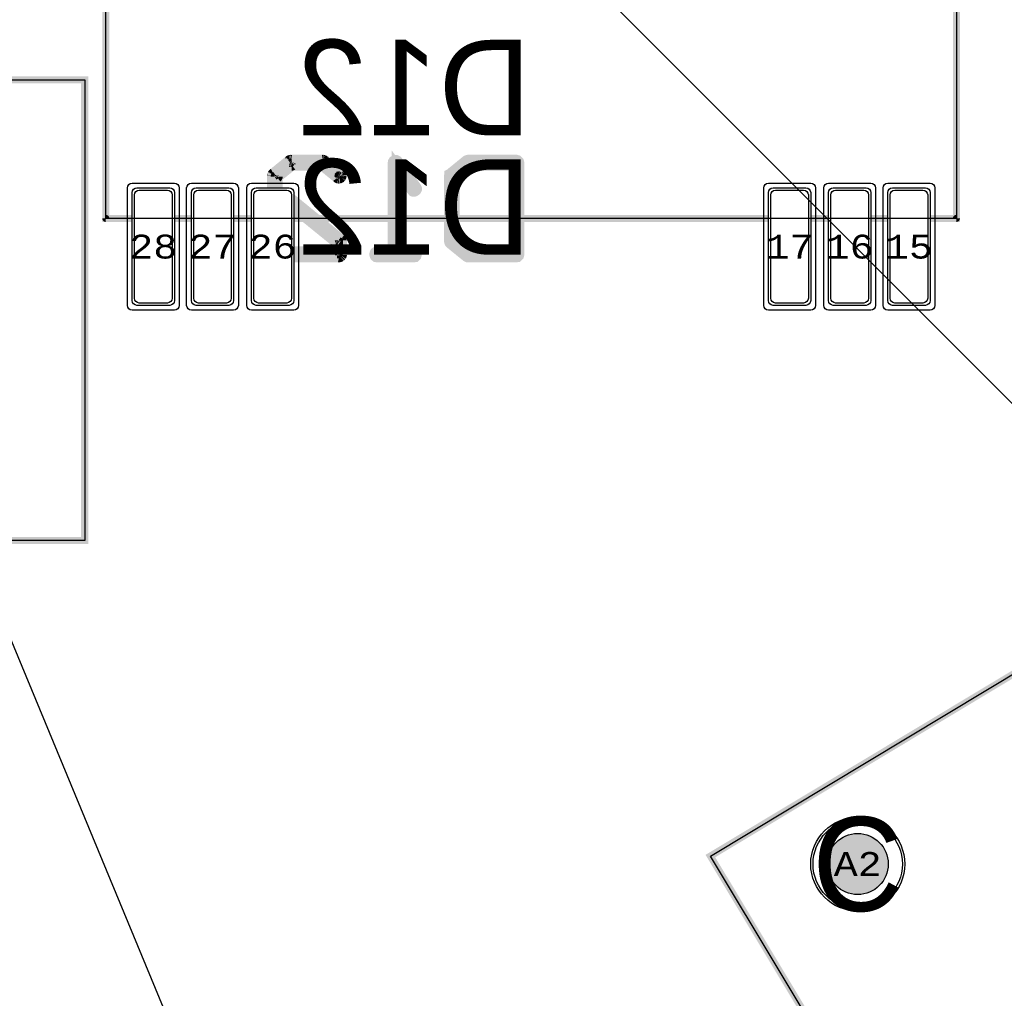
# Model space of a CAD drawing. Extents: x -125 to 125, y -186 to 125.
# Tile 46 of 112: x 19 to 40, y -53 to -32. Entities that reach past the tile are written whole.
import ezdxf
from ezdxf.enums import TextEntityAlignment as Align

# ---------------------------------------------------------------- set-up
doc = ezdxf.new("R2010")
doc.units = 0
doc.header["$MEASUREMENT"] = 0
for name, color, linetype in [('ASSEMBLY_OUTLINES_BTM', 191, 'CONTINUOUS'), ('ASSEMBLY_OUTLINES_TOP', 102, 'CONTINUOUS'), ('ASSEMBLY_REF_DES_BTM', 191, 'CONTINUOUS'), ('BOARD_OUTLINE', 10, 'CONTINUOUS'), ('DRILL_DRAWING', 21, 'CONTINUOUS'), ('GENERATED_SILKSCREEN_BTM', 255, 'CONTINUOUS'), ('MANUFACTURING_OUTLINES', 10, 'CONTINUOUS'), ('PART_HOLES_LAYER_BOTTOM', 30, 'CONTINUOUS'), ('PART_HOLES_LAYER_TOP', 30, 'CONTINUOUS'), ('PART_PADS_LAYER_BOTTOM', 230, 'CONTINUOUS'), ('PART_PADS_LAYER_TOP', 150, 'CONTINUOUS'), ('PART_PADS_SMD_BTM', 230, 'CONTINUOUS'), ('PIN_NUMBERS_BTM', 8, 'CONTINUOUS'), ('PIN_NUMBERS_TOP', 8, 'CONTINUOUS'), ('PLACEMENT_OUTLINES_BTM', 222, 'CONTINUOUS'), ('PLANE_DATA_LAYER_BOTTOM', 230, 'CONTINUOUS'), ('PLANE_SHAPES_LAYER_BOTTOM', 230, 'CONTINUOUS'), ('PLANE_SHAPES_LAYER_TOP', 150, 'CONTINUOUS'), ('ROUTE_BORDER', 151, 'CONTINUOUS'), ('SILKSCREEN_OUTLINES_BTM', 211, 'CONTINUOUS'), ('SILKSCREEN_REF_DES_BTM', 211, 'CONTINUOUS'), ('SOLDERMASK_PADS_BTM', 12, 'CONTINUOUS'), ('SOLDERMASK_PADS_TOP', 180, 'CONTINUOUS'), ('SOLDERPASTE_PADS_BTM', 12, 'CONTINUOUS')]:
    doc.layers.add(name, color=color, linetype=linetype)
doc.styles.add('COURIER_NEW', font='cour.ttf')
doc.styles.add('VERIBEST_GERBER_0', font='txt')

msp = doc.modelspace()

# ---------------------------------------------------------------- hatches: boundary and pattern name
at = {"layer": 'PART_HOLES_LAYER_BOTTOM'}
h = msp.add_hatch(color=256, dxfattribs=at)
edge = h.paths.add_edge_path()
edge.add_arc((36.700523, -49.785458), 0.65, 0, 360)
at = {"layer": 'PART_HOLES_LAYER_TOP'}
h = msp.add_hatch(color=256, dxfattribs=at)
edge = h.paths.add_edge_path()
edge.add_arc((36.700523, -49.785458), 0.65, 0, 360)
at = {"layer": 'PLANE_DATA_LAYER_BOTTOM'}
h = msp.add_hatch(color=256, dxfattribs=at)
h.paths.add_polyline_path([(-96.5, 0, -1), (96.5, 0, -1)], flags=0)
h.paths.add_polyline_path([(-92.5, 0, -1), (92.5, 0, -1)], flags=0)
at = {"layer": 'PLANE_SHAPES_LAYER_BOTTOM'}
h = msp.add_hatch(color=256, dxfattribs=at)
h.paths.add_polyline_path([(-96.5, 0, -1), (96.5, 0, -1)], flags=0)
h.paths.add_polyline_path([(-92.5, 0, -1), (92.5, 0, -1)], flags=0)
at = {"layer": 'PLANE_SHAPES_LAYER_TOP'}
h = msp.add_hatch(color=256, dxfattribs=at)
h.paths.add_polyline_path([(-96.56345, 0, -1), (96.56345, 0, -1)], flags=0)
h.paths.add_polyline_path([(-92.5, 0, -1), (92.5, 0, -1)], flags=0)

# ---------------------------------------------------------------- linework, layer by layer
at = {"layer": 'ASSEMBLY_OUTLINES_BTM'}
for points in [[(20.7, -36.05), (20.7, -28.45), (38.8, -28.45), (38.8, -36.05)], [(10.25, -42.9), (10.25, -33.1), (20.25, -33.1), (20.25, -42.9)], [(44.451446, -43.074959), (59.38755, -67.93281), (48.501526, -74.473795), (33.565421, -49.615944)]]:
    msp.add_lwpolyline(points, close=True, dxfattribs=at)
at = {"layer": 'ASSEMBLY_OUTLINES_TOP'}
for points in [[(38.25, -92.25), (-38.286686, 92.525907)], [(72, -72), (-69.421356, 69.421356)]]:
    msp.add_lwpolyline(points, dxfattribs=at)
for radius in [125, 90.284619, 85, 75]:
    msp.add_circle((0, 0), radius, dxfattribs=at)
at = {"layer": 'BOARD_OUTLINE'}
msp.add_circle((0, 0), 97.5, dxfattribs=at)
at = {"layer": 'GENERATED_SILKSCREEN_BTM'}
for points, const_width in [([(21.185, -28.450005), (20.700005, -28.450005), (20.700005, -36.049995), (21.185, -36.049995), (21.185, -36.050005), (20.7, -36.050005, -0.414213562), (20.699995, -36.05), (20.699995, -28.45, -0.414213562), (20.7, -28.449995), (21.185, -28.449995), (21.185, -28.450005)], 0.15), ([(38.800005, -36.05, -0.414213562), (38.8, -36.050005), (38.315, -36.050005), (38.315, -36.049995), (38.799995, -36.049995), (38.799995, -28.450005), (38.315, -28.450005), (38.315, -28.449995), (38.8, -28.449995, -0.414213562), (38.800005, -28.45), (38.800005, -36.05)], 0.15), ([(25.700229, -35.135441), (25.698197, -35.149665, -0.184527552), (25.698195, -35.149668), (25.692101, -35.161856, -0.16227766), (25.6921, -35.161859), (25.68194, -35.174051, -0.236067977), (25.681936, -35.174053), (25.669748, -35.180147, -0.184527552), (25.669745, -35.180149), (25.655521, -35.182181, -0.095414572), (25.655519, -35.182181), (25.641295, -35.178117, -0.184527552), (25.641292, -35.178115), (25.310078, -34.907861), (24.653746, -34.907861), (24.336757, -35.16389), (24.336757, -35.273), (24.336747, -35.273), (24.336747, -35.163888, -0.236067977), (24.336749, -35.163884), (24.653741, -34.907852, -0.16227766), (24.653744, -34.907851), (25.31008, -34.907851, -0.16227766), (25.310083, -34.907852), (25.641298, -35.178107), (25.65552, -35.182171), (25.669743, -35.180139, -0.049388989), (25.669744, -35.180139), (25.681932, -35.174045), (25.692092, -35.161853, -0.071067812), (25.692093, -35.161852), (25.698187, -35.149664), (25.698187, -35.149663), (25.700219, -35.13544), (25.698187, -35.121218), (25.694124, -35.115124), (25.688029, -35.11106), (25.346654, -34.832677), (25.338527, -34.830645, -0.184527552), (25.338524, -34.830643), (25.334462, -34.828612, -0.049388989), (25.334461, -34.828612), (25.3304, -34.826581, -0.049388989), (25.330399, -34.826581), (25.322271, -34.824549), (24.637489, -34.824549), (24.629361, -34.826581, -0.049388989), (24.62936, -34.826581), (24.6253, -34.828611, -0.16227766), (24.625298, -34.828613), (24.619202, -34.830645, -0.099019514), (24.6192, -34.830645), (24.611074, -34.832677), (24.2697, -35.111059), (24.263605, -35.121218), (24.261573, -35.129345, -0.16227766), (24.261572, -35.129348), (24.257509, -35.135442), (24.255477, -35.143569), (24.255477, -35.273), (24.255467, -35.273), (24.255467, -35.143567), (24.257499, -35.135439, -0.16227766), (24.2575, -35.135436), (24.261563, -35.129342), (24.263595, -35.121215, -0.111991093), (24.263596, -35.121213), (24.269691, -35.111054, -0.16227766), (24.269693, -35.111052), (24.611068, -34.832669, -0.184527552), (24.611071, -34.832667), (24.619197, -34.830635, -0.049388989), (24.619198, -34.830635), (24.625294, -34.828603, -0.099019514), (24.625296, -34.828603), (24.629356, -34.826573, -0.184527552), (24.629359, -34.826571), (24.637487, -34.824539, -0.099019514), (24.637489, -34.824539), (25.322271, -34.824539, -0.099019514), (25.322273, -34.824539), (25.330401, -34.826571, -0.184527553), (25.330404, -34.826573), (25.334466, -34.828604, -0.049388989), (25.334467, -34.828604), (25.338528, -34.830635, -0.049388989), (25.338529, -34.830635), (25.346657, -34.832667, -0.184527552), (25.34666, -34.832669), (25.688035, -35.111052), (25.694131, -35.115116, -0.071067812), (25.694132, -35.115117), (25.698196, -35.121212, -0.16227766), (25.698197, -35.121215), (25.700229, -35.135439), (25.700229, -35.135441)], 0.254), ([(25.706325, -36.815905), (25.702261, -36.832161, -0.166781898), (25.70226, -36.832164), (25.68194, -36.852484, -0.213376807), (25.681936, -36.852485), (25.665681, -36.856549, -0.099019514), (25.665679, -36.856549), (24.827, -36.856549), (24.827, -36.856539), (25.665679, -36.856539), (25.681932, -36.852476), (25.702252, -36.832156), (25.706315, -36.815903), (25.706315, -36.537522), (25.704283, -36.531426), (25.704283, -36.531425), (25.700219, -36.517202), (25.696156, -36.511107, -0.16227766), (25.696155, -36.511104), (25.694125, -36.507044), (25.688029, -36.50298), (24.827, -35.801209), (24.827, -35.801196), (25.688035, -36.502972), (25.694131, -36.507036, -0.236067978), (25.694133, -36.50704), (25.696163, -36.5111, -0.071067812), (25.696164, -36.511101), (25.700228, -36.517196, -0.16227766), (25.700229, -36.517199), (25.704292, -36.531421, -0.071067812), (25.704293, -36.531422), (25.706325, -36.537518), (25.706325, -36.815905)], 0.254), ([(25.623013, -36.773232, -0.414213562), (25.623008, -36.773237), (24.827, -36.773237), (24.827, -36.773227), (25.623003, -36.773227), (25.623003, -36.55581), (24.827, -35.909207), (24.827, -35.909194), (25.623011, -36.555804, -0.236067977), (25.623013, -36.555808), (25.623013, -36.773232)], 0.254)]:
    msp.add_lwpolyline(points, format="xyb", dxfattribs=dict(at, const_width=const_width))
at = {"layer": 'GENERATED_SILKSCREEN_BTM', "const_width": 0.15}
for points in [[(10.25, -42.9), (10.25, -33.1), (20.25, -33.1), (20.25, -42.9)], [(22.235, -36.050005), (22.235, -36.049995), (22.445, -36.049995), (22.445, -36.050005)], [(23.495, -36.050005), (23.495, -36.049995), (23.725, -36.049995), (23.725, -36.050005)], [(24.775, -36.050005), (24.775, -36.049995), (34.725, -36.049995), (34.725, -36.050005)], [(35.775, -36.050005), (35.775, -36.049995), (36.005, -36.049995), (36.005, -36.050005)], [(37.055, -36.050005), (37.055, -36.049995), (37.265, -36.049995), (37.265, -36.050005)], [(44.451446, -43.074959), (59.38755, -67.93281), (48.501526, -74.473795), (33.565421, -49.615944)]]:
    msp.add_lwpolyline(points, close=True, dxfattribs=at)
at = {"layer": 'GENERATED_SILKSCREEN_BTM', "const_width": 0.254}
for points in [[(27.262832, -36.773232), (27.279088, -36.777296), (27.289248, -36.785424), (27.293312, -36.799648), (27.295344, -36.815904), (27.293312, -36.830128), (27.289248, -36.844352), (27.279088, -36.854512), (27.262832, -36.856544), (26.470352, -36.856544), (26.456128, -36.854512), (26.443936, -36.844352), (26.43784, -36.830128), (26.435808, -36.815904), (26.43784, -36.799648), (26.443936, -36.785424), (26.456128, -36.777296), (26.470352, -36.773232), (26.827984, -36.773232), (26.827984, -34.865184), (26.830016, -34.85096), (26.836112, -34.8408), (26.846272, -34.834704), (26.860496, -34.832672), (26.870656, -34.83064), (26.880816, -34.83064), (26.888944, -34.834704), (26.897072, -34.842832), (27.293312, -35.3996), (27.297376, -35.407728), (27.299408, -35.413824), (27.299408, -35.428048), (27.293312, -35.44024), (27.283152, -35.4504), (27.27096, -35.458528), (27.256736, -35.462592), (27.248608, -35.462592), (27.242512, -35.46056), (27.232352, -35.448368), (26.907232, -34.9932), (26.907232, -36.773232), (27.262832, -36.773232)], [(28.382464, -34.832672), (28.392624, -34.828608), (28.400752, -34.826576), (28.40888, -34.824544), (29.437072, -34.824544), (29.451296, -34.828608), (29.463488, -34.838768), (29.473648, -34.85096), (29.477712, -34.865184), (29.477712, -36.815904), (29.473648, -36.83216), (29.463488, -36.84232), (29.451296, -36.854512), (29.437072, -36.856544), (28.40888, -36.856544), (28.400752, -36.856544), (28.396688, -36.854512), (28.392624, -36.85248), (28.382464, -36.848416), (28.039056, -36.570032), (28.03296, -36.561904), (28.030928, -36.55784), (28.026864, -36.54768), (28.024832, -36.53752), (28.024832, -35.143568), (28.026864, -35.133408), (28.030928, -35.127312), (28.030928, -35.121216), (28.034992, -35.119184), (28.037024, -35.117152), (28.039056, -35.113088), (28.382464, -34.832672)], [(29.392368, -34.907856), (28.423104, -34.907856), (28.106112, -35.163888), (28.106112, -36.5172), (28.423104, -36.773232), (29.392368, -36.773232), (29.392368, -34.907856)]]:
    msp.add_lwpolyline(points, dxfattribs=at)
at = {"layer": 'MANUFACTURING_OUTLINES'}
msp.add_circle((0, 0), 97.5254, dxfattribs=at)
at = {"layer": 'PART_HOLES_LAYER_BOTTOM'}
msp.add_circle((36.700523, -49.785458), 0.65, dxfattribs=at)
at = {"layer": 'PART_HOLES_LAYER_TOP'}
msp.add_circle((36.700523, -49.785458), 0.65, dxfattribs=at)
at = {"layer": 'PART_PADS_LAYER_BOTTOM'}
msp.add_circle((36.700523, -49.785458), 0.95, dxfattribs=at)
at = {"layer": 'PART_PADS_LAYER_TOP'}
msp.add_circle((36.700523, -49.785458), 0.95, dxfattribs=at)
at = {"layer": 'PART_PADS_SMD_BTM'}
for points in [[(22.06, -35.4, -0.414213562), (22.16, -35.5), (22.16, -37.8, -0.414213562), (22.06, -37.9), (21.36, -37.9, -0.414213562), (21.26, -37.8), (21.26, -35.5, -0.414213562), (21.36, -35.4)], [(23.32, -35.4, -0.414213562), (23.42, -35.5), (23.42, -37.8, -0.414213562), (23.32, -37.9), (22.62, -37.9, -0.414213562), (22.52, -37.8), (22.52, -35.5, -0.414213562), (22.62, -35.4)], [(24.6, -35.4, -0.414213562), (24.7, -35.5), (24.7, -37.8, -0.414213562), (24.6, -37.9), (23.9, -37.9, -0.414213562), (23.8, -37.8), (23.8, -35.5, -0.414213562), (23.9, -35.4)], [(35.6, -35.4, -0.414213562), (35.7, -35.5), (35.7, -37.8, -0.414213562), (35.6, -37.9), (34.9, -37.9, -0.414213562), (34.8, -37.8), (34.8, -35.5, -0.414213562), (34.9, -35.4)], [(36.88, -35.4, -0.414213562), (36.98, -35.5), (36.98, -37.8, -0.414213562), (36.88, -37.9), (36.18, -37.9, -0.414213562), (36.08, -37.8), (36.08, -35.5, -0.414213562), (36.18, -35.4)], [(38.14, -35.4, -0.414213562), (38.24, -35.5), (38.24, -37.8, -0.414213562), (38.14, -37.9), (37.44, -37.9, -0.414213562), (37.34, -37.8), (37.34, -35.5, -0.414213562), (37.44, -35.4)]]:
    msp.add_lwpolyline(points, format="xyb", close=True, dxfattribs=at)
at = {"layer": 'PLACEMENT_OUTLINES_BTM'}
for points in [[(20.7, -36.05), (20.7, -28.45), (38.8, -28.45), (38.8, -36.05)], [(10.25, -42.9), (10.25, -33.1), (20.25, -33.1), (20.25, -42.9)], [(44.451446, -43.074959), (59.38755, -67.93281), (48.501526, -74.473795), (33.565421, -49.615944)]]:
    msp.add_lwpolyline(points, close=True, dxfattribs=at)
at = {"layer": 'ROUTE_BORDER'}
msp.add_circle((0, 0), 96.5, dxfattribs=at)
at = {"layer": 'SILKSCREEN_OUTLINES_BTM'}
for points in [[(20.7, -36.05), (20.7, -28.45), (38.8, -28.45), (38.8, -36.05)], [(10.25, -42.9), (10.25, -33.1), (20.25, -33.1), (20.25, -42.9)], [(44.451446, -43.074959), (59.38755, -67.93281), (48.501526, -74.473795), (33.565421, -49.615944)]]:
    msp.add_lwpolyline(points, close=True, dxfattribs=at)
at = {"layer": 'SOLDERMASK_PADS_BTM'}
for points in [[(22.16, -35.3, -0.414213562), (22.26, -35.4), (22.26, -37.9, -0.414213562), (22.16, -38), (21.26, -38, -0.414213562), (21.16, -37.9), (21.16, -35.4, -0.414213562), (21.26, -35.3)], [(23.42, -35.3, -0.414213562), (23.52, -35.4), (23.52, -37.9, -0.414213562), (23.42, -38), (22.52, -38, -0.414213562), (22.42, -37.9), (22.42, -35.4, -0.414213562), (22.52, -35.3)], [(24.7, -35.3, -0.414213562), (24.8, -35.4), (24.8, -37.9, -0.414213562), (24.7, -38), (23.8, -38, -0.414213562), (23.7, -37.9), (23.7, -35.4, -0.414213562), (23.8, -35.3)], [(35.7, -35.3, -0.414213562), (35.8, -35.4), (35.8, -37.9, -0.414213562), (35.7, -38), (34.8, -38, -0.414213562), (34.7, -37.9), (34.7, -35.4, -0.414213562), (34.8, -35.3)], [(36.98, -35.3, -0.414213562), (37.08, -35.4), (37.08, -37.9, -0.414213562), (36.98, -38), (36.08, -38, -0.414213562), (35.98, -37.9), (35.98, -35.4, -0.414213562), (36.08, -35.3)], [(38.24, -35.3, -0.414213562), (38.34, -35.4), (38.34, -37.9, -0.414213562), (38.24, -38), (37.34, -38, -0.414213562), (37.24, -37.9), (37.24, -35.4, -0.414213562), (37.34, -35.3)]]:
    msp.add_lwpolyline(points, format="xyb", close=True, dxfattribs=at)
msp.add_circle((36.700523, -49.785458), 1, dxfattribs=at)
at = {"layer": 'SOLDERMASK_PADS_TOP'}
msp.add_circle((36.700523, -49.785458), 1, dxfattribs=at)
at = {"layer": 'SOLDERPASTE_PADS_BTM'}
for points in [[(22.01, -35.45, -0.414213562), (22.11, -35.55), (22.11, -37.75, -0.414213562), (22.01, -37.85), (21.41, -37.85, -0.414213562), (21.31, -37.75), (21.31, -35.55, -0.414213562), (21.41, -35.45)], [(23.27, -35.45, -0.414213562), (23.37, -35.55), (23.37, -37.75, -0.414213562), (23.27, -37.85), (22.67, -37.85, -0.414213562), (22.57, -37.75), (22.57, -35.55, -0.414213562), (22.67, -35.45)], [(24.55, -35.45, -0.414213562), (24.65, -35.55), (24.65, -37.75, -0.414213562), (24.55, -37.85), (23.95, -37.85, -0.414213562), (23.85, -37.75), (23.85, -35.55, -0.414213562), (23.95, -35.45)], [(35.55, -35.45, -0.414213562), (35.65, -35.55), (35.65, -37.75, -0.414213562), (35.55, -37.85), (34.95, -37.85, -0.414213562), (34.85, -37.75), (34.85, -35.55, -0.414213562), (34.95, -35.45)], [(36.83, -35.45, -0.414213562), (36.93, -35.55), (36.93, -37.75, -0.414213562), (36.83, -37.85), (36.23, -37.85, -0.414213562), (36.13, -37.75), (36.13, -35.55, -0.414213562), (36.23, -35.45)], [(38.09, -35.45, -0.414213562), (38.19, -35.55), (38.19, -37.75, -0.414213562), (38.09, -37.85), (37.49, -37.85, -0.414213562), (37.39, -37.75), (37.39, -35.55, -0.414213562), (37.49, -35.45)]]:
    msp.add_lwpolyline(points, format="xyb", close=True, dxfattribs=at)

# ---------------------------------------------------------------- texts
at = {"layer": 'ASSEMBLY_REF_DES_BTM', "style": 'VERIBEST_GERBER_0', "text_generation_flag": 2}
msp.add_text('D12', height=2.032, dxfattribs=at).set_placement((29.75, -32.25), align=Align.TOP_LEFT)
at = {"layer": 'DRILL_DRAWING', "style": 'VERIBEST_GERBER_0'}
msp.add_text('C', height=2, dxfattribs=at).set_placement((36.700523, -49.785458), align=Align.MIDDLE_CENTER)
at = {"layer": 'PIN_NUMBERS_BTM', "style": 'COURIER_NEW'}
for s, p in [('28', (21.71, -36.65)), ('27', (22.97, -36.65)), ('26', (24.25, -36.65)), ('17', (35.25, -36.65)), ('16', (36.53, -36.65)), ('15', (37.79, -36.65)), ('A2', (36.700523, -49.785458))]:
    msp.add_text(s, height=0.508, dxfattribs=at).set_placement(p, align=Align.MIDDLE_CENTER)
at = {"layer": 'PIN_NUMBERS_TOP', "style": 'COURIER_NEW'}
for s, p in [('28', (21.71, -36.65)), ('27', (22.97, -36.65)), ('26', (24.25, -36.65)), ('17', (35.25, -36.65)), ('16', (36.53, -36.65)), ('15', (37.79, -36.65)), ('A2', (36.700523, -49.785458))]:
    msp.add_text(s, height=0.508, dxfattribs=at).set_placement(p, align=Align.MIDDLE_CENTER)
at = {"layer": 'SILKSCREEN_REF_DES_BTM', "style": 'VERIBEST_GERBER_0', "text_generation_flag": 2}
msp.add_text('D12', height=2.032, dxfattribs=at).set_placement((29.75, -34.79), align=Align.TOP_LEFT)

doc.saveas('drawing.dxf')
